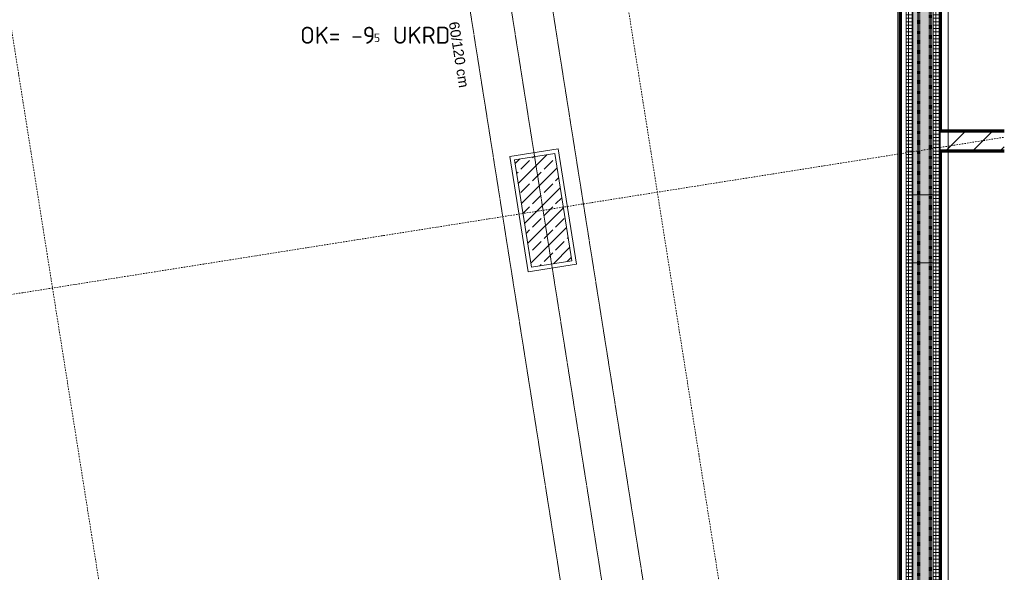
# Model space of a CAD drawing. Header units: millimetres. Extents: x 1523 to 73204, y -91281 to 10268.
# Tile 118 of 120: x 63392 to 70628, y -62571 to -58510. Entities that reach past the tile are written whole.
import ezdxf

# ---------------------------------------------------------------- set-up
doc = ezdxf.new("R2010")
doc.units = ezdxf.units.MM
for name, pattern in [('_Projekt 07 -  _  -  _  -  _  -', [7.5, 3.5, -2, 0, -2]), ('CAx_nichtHalbton', [20001.0584, 10000, -0.5292, 10000, -0.5292]), ('IMPORT-STRICHPUNKT _7_', [20, 10, -5, 0, -5]), ('IMPORT-VERDECKT _8_', [7.5, 5, -2.5])]:
    doc.linetypes.add(name, pattern=pattern)
for name, color, linetype, lineweight, true_color in [('90 A--Achsraster _1_50_', 7, 'IMPORT-STRICHPUNKT _7_', 13, 0x656565), ('97 A--Etiketten _ Träger', 7, 'Continuous', 13, 0x656565), ('Neubau_10 A--Stütze', 7, 'Continuous', 13, 0x656565), ('Neubau_10 A--Wand innen _ Ausbau', 7, 'Continuous', 13, 0x656565), ('Neubau_10 A--Wand innen _tragend_', 7, 'Continuous', 13, 0x656565), ('Neubau_20 A--Gründungsbelag', 7, 'Continuous', 13, 0x656565), ('Neubau_30 A--Träger _ Dachkonstruktion', 7, 'IMPORT-VERDECKT _8_', 13, 0x656565), ('Sockelbeschichtung Sprühnebel', 7, 'Continuous', 13, 0x656565), ('Xref_706_5_--_ÜP_-1_000_16_Übersichtsplan UG_IFC 2025_01_13_dwg', 7, 'Continuous', 13, 0x767676), ('XX', 7, 'Continuous', 18, 0x804040)]:
    doc.layers.add(name, color=color, linetype=linetype, lineweight=lineweight, true_color=true_color)
doc.layers.add('M-EQPM-___-IDEN', color=7, linetype='Continuous', lineweight=9)
doc.styles.add('Arial', font='arial.ttf', dxfattribs={"height": 75})
doc.styles.add('ISOCPEUR', font='isocpeur.ttf', dxfattribs={"height": 125})
doc.styles.add('ISOCPEUR_2', font='isocpeur.ttf', dxfattribs={"height": 62.5})
pattern_1 = [(131.336, (0, 0), (90.10192, 79.25683), []), (131.336, (-45.05, -39.63), (90.10192, 79.25683), [90, -30])]
pattern_2 = [(356.336, (0, 0), (1.597632, 24.948899), []), (86.336, (0, 0), (-24.948899, 1.597632), [])]

# ---------------------------------------------------------------- blocks, each defined once
blk = doc.blocks.new('Xref_706_5_--_ÜP_-1_000_11_Übersichtsplan UG_IFC 2024_09_30_dwg__X359-41959931-SuD_-1UG gesamt Plot  - Blatt 7')
at = {"layer": 'Neubau_10 A--Wand innen _ Ausbau', "color": 9, "true_color": 0xcbcbcb}
for p, q in [((52932.9, -62257.6), (52921.9, -62243.8)), ((52910.9, -62456.3), (52899.8, -62442.5)), ((52888.8, -62655.1), (52877.8, -62641.3))]:
    blk.add_line(p, q, dxfattribs=at)
blk = doc.blocks.new('Xref_706_5_--_ÜP_-1_000_11_Übersichtsplan UG_IFC 2024_09_30_dwg__X361-41959933-SuD_-1UG gesamt Plot  - Blatt 7')
at = {"layer": 'Neubau_10 A--Wand innen _ Ausbau', "color": 9, "true_color": 0xcbcbcb}
for p, q in [((52921.9, -62243.8), (52910.9, -62230)), ((52899.8, -62442.5), (52888.8, -62428.7)), ((52877.8, -62641.3), (52866.7, -62627.5))]:
    blk.add_line(p, q, dxfattribs=at)
blk = doc.blocks.new('Xref_706_5_--_ÜP_-1_000_11_Übersichtsplan UG_IFC 2024_09_30_dwg__X363-41959935-SuD_-1UG gesamt Plot  - Blatt 7')
at = {"layer": 'Neubau_10 A--Wand innen _ Ausbau', "color": 9, "true_color": 0xcbcbcb}
for p, q in [((52789.4, -62304.5), (52778.3, -62290.7)), ((52767.3, -62503.3), (52756.3, -62489.5))]:
    blk.add_line(p, q, dxfattribs=at)
blk = doc.blocks.new('Xref_706_5_--_ÜP_-1_000_11_Übersichtsplan UG_IFC 2024_09_30_dwg__X365-41959937-SuD_-1UG gesamt Plot  - Blatt 7')
at = {"layer": 'Neubau_10 A--Wand innen _ Ausbau', "color": 9, "true_color": 0xcbcbcb}
for p, q in [((52800.4, -62318.3), (52789.4, -62304.5)), ((52778.4, -62517.1), (52767.3, -62503.3))]:
    blk.add_line(p, q, dxfattribs=at)
blk = doc.blocks.new('Xref_706_5_--_ÜP_-1_000_11_Übersichtsplan UG_IFC 2024_09_30_dwg__X367-41959939-SuD_-1UG gesamt Plot  - Blatt 7')
at = {"layer": 'Neubau_10 A--Wand innen _ Ausbau', "color": 9, "true_color": 0xcbcbcb}
for p, q in [((52910.9, -62230), (52904.2, -62221.7)), ((52888.8, -62428.7), (52800.4, -62318.3)), ((52866.7, -62627.5), (52778.4, -62517.1))]:
    blk.add_line(p, q, dxfattribs=at)
blk = doc.blocks.new('Xref_706_5_--_ÜP_-1_000_11_Übersichtsplan UG_IFC 2024_09_30_dwg_Standard-Rastermarker_31-41960585-SuD_-1UG gesamt Plot  - Blatt 7')
at = {"layer": '90 A--Achsraster _1_50_', "color": 9, "true_color": 0xcbcbcb}
blk.add_line((0, 0), (53500.2, 0), dxfattribs=at)
blk = doc.blocks.new('Xref_706_5_--_ÜP_-1_000_16_Übersichtsplan UG_IFC 2025_01_13_dwg-35469238-SuD_-1UG gesamt Plot  - Blatt 7')
at = {"layer": 'Neubau_10 A--Stütze', "true_color": 0xcbcbcb}
h = blk.add_hatch(dxfattribs=at)
h.set_pattern_fill('FP_4', color=9, style=0, pattern_type=2)
h.set_pattern_definition(pattern_1)
h.paths.add_polyline_path([(56405.2, -63215.1), (56377.3, -62916.4), (55580.8, -62990.8), (55608.7, -63289.5)])
at = {"layer": 'Neubau_10 A--Wand innen _tragend_', "true_color": 0xcbcbcb}
h = blk.add_hatch(dxfattribs=at)
h.set_pattern_fill('FP_7', color=9, style=0, pattern_type=2)
h.set_pattern_definition(pattern_2)
h.paths.add_polyline_path([(62588.4, -60652.3), (62591.6, -60602.4), (49216.4, -59746), (49221.1, -59796.4), (62588.4, -60652.3)])
h = blk.add_hatch(dxfattribs=at)
h.set_pattern_fill('FP_4', color=9, style=0, pattern_type=2)
h.set_pattern_definition(pattern_1)
h.paths.add_polyline_path([(62588.4, -60652.3), (49221.1, -59796.4), (49235.2, -59947.6), (62578.9, -60802)])
h = blk.add_hatch(dxfattribs=at)
h.set_pattern_fill('FP_7', color=9, style=0, pattern_type=2)
h.set_pattern_definition(pattern_2)
h.paths.add_polyline_path([(62578.9, -60802), (49235.2, -59947.6), (49239.9, -59998), (62575.7, -60851.9)])
at = {"layer": '90 A--Achsraster _1_50_', "color": 9, "true_color": 0xcbcbcb}
for p, q in [((65942.7, -61319.9), (43282, -63436.5)), ((65651.6, -65866.7), (42990.9, -67983.3))]:
    blk.add_line(p, q, dxfattribs=at)
at = {"layer": 'Neubau_10 A--Stütze', "color": 9, "true_color": 0xcbcbcb, "flags": 128}
blk.add_lwpolyline([(56405.2, -63215.1), (56377.3, -62916.4), (55580.8, -62990.8), (55608.7, -63289.5)], close=True, dxfattribs=at)
at = {"layer": 'Neubau_10 A--Wand innen _ Ausbau', "color": 9, "true_color": 0xcbcbcb}
for p, q in [((55626.1, -59684), (55596, -60154.5)), ((55745.7, -60164.1), (55775.8, -59693.6))]:
    blk.add_line(p, q, dxfattribs=at)
at = {"layer": 'Neubau_10 A--Wand innen _tragend_', "color": 9, "true_color": 0xcbcbcb}
for p, q in [((49221.1, -59796.4), (62588.4, -60652.3)), ((49235.2, -59947.6), (62578.9, -60802))]:
    blk.add_line(p, q, dxfattribs=at)
at = {"layer": 'Neubau_10 A--Wand innen _tragend_', "color": 9, "true_color": 0xcbcbcb, "flags": 128}
for points in [[(55596, -60154.5), (49216.4, -59746), (49239.9, -59998), (56049.5, -60434)], [(56548.5, -60466), (56551.7, -60416.1), (56561.3, -60266.4), (56564.5, -60216.5), (56065.5, -60184.5), (55745.7, -60164.1)], [(56065.5, -60184.5), (56062.3, -60234.4), (56052.7, -60384.1), (56049.5, -60434), (56548.5, -60466), (61587.9, -60788.7)], [(62036.9, -60817.4), (62040.1, -60767.5), (62049.7, -60617.8), (62052.9, -60567.9), (61603.8, -60539.2), (56564.5, -60216.5)]]:
    blk.add_lwpolyline(points, dxfattribs=at)
at = {"layer": 'Neubau_20 A--Gründungsbelag', "color": 9, "true_color": 0xcbcbcb, "flags": 128}
blk.add_lwpolyline([(49172, -59270.7), (49216.4, -59746), (62731.4, -60611.4), (62761.5, -60140.9)], dxfattribs=at)
blk.add_lwpolyline([(50115.2, -69368.1), (62121.4, -70136.9), (62715.4, -60860.9), (49239.9, -59998)], close=True, dxfattribs=at)
at = {"layer": 'Neubau_30 A--Träger _ Dachkonstruktion', "color": 9, "true_color": 0xcbcbcb}
blk.add_line((43227, -64295.4), (62967.3, -62451.5), dxfattribs=at)
at = {"layer": 'Neubau_30 A--Träger _ Dachkonstruktion', "color": 9, "true_color": 0xcbcbcb, "flags": 128}
blk.add_lwpolyline([(53475.4, -63639.4), (62995.2, -62750.2), (62939.4, -62152.8), (53419.6, -63042), (53369.8, -63046.7), (53425.6, -63644.1)], dxfattribs=at)
at = {"layer": 'Sockelbeschichtung Sprühnebel', "color": 9, "true_color": 0xcbcbcb, "flags": 128}
blk.add_lwpolyline([(51293.6, -81342.9), (50078.5, -68327.4), (49305.9, -60062.4), (62631.7, -60915.6), (62655.4, -60546.4), (49271.1, -59689.4), (49232.4, -59274.6)], dxfattribs=at)
blk.add_lwpolyline([(55581.6, -63322.2), (55548.1, -62963.7), (56404.4, -62883.8), (56437.8, -63242.2)], close=True, dxfattribs=at)
for name, p, rotation in [('Xref_706_5_--_ÜP_-1_000_11_Übersichtsplan UG_IFC 2024_09_30_dwg_Standard-Rastermarker_31-41960585-SuD_-1UG gesamt Plot  - Blatt 7', (60649.5, -112955.4), 95.33628353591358), ('Xref_706_5_--_ÜP_-1_000_11_Übersichtsplan UG_IFC 2024_09_30_dwg__X367-41959939-SuD_-1UG gesamt Plot  - Blatt 7', (0, 0), 2.668141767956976), ('Xref_706_5_--_ÜP_-1_000_11_Übersichtsplan UG_IFC 2024_09_30_dwg__X361-41959933-SuD_-1UG gesamt Plot  - Blatt 7', (0, 0), 2.668141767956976), ('Xref_706_5_--_ÜP_-1_000_11_Übersichtsplan UG_IFC 2024_09_30_dwg__X359-41959931-SuD_-1UG gesamt Plot  - Blatt 7', (0, 0), 2.668141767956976), ('Xref_706_5_--_ÜP_-1_000_11_Übersichtsplan UG_IFC 2024_09_30_dwg__X363-41959935-SuD_-1UG gesamt Plot  - Blatt 7', (0, 0), 2.668141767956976), ('Xref_706_5_--_ÜP_-1_000_11_Übersichtsplan UG_IFC 2024_09_30_dwg__X365-41959937-SuD_-1UG gesamt Plot  - Blatt 7', (0, 0), 2.668141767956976)]:
    blk.add_blockref(name, p, dxfattribs=dict(rotation=rotation))
at = {"layer": '97 A--Etiketten _ Träger', "insert": (54565.1, -63632.1), "char_height": 75, "width": 584.9, "attachment_point": 1, "rotation": 5.33628, "line_spacing_factor": 0.941778, "style": 'Arial'}
blk.add_mtext('60/120 cm', dxfattribs=at)

msp = doc.modelspace()

# ---------------------------------------------------------------- linework, layer by layer
at = {"layer": 'XX', "color": 3, "linetype": '_Projekt 07 -  _  -  _  -  _  -', "lineweight": 70, "true_color": 0x00ff00}
msp.add_line((69996.719, -52677.309), (69996.719, -66776.236), dxfattribs=at)
at = {"layer": 'XX', "color": 11, "linetype": '_Projekt 07 -  _  -  _  -  _  -', "lineweight": 70, "true_color": 0xfd5371}
msp.add_line((70085.802, -79249.217), (70085.802, -52876.236), dxfattribs=at)
at = {"layer": 'XX', "color": 7, "linetype": 'CAx_nichtHalbton', "lineweight": 70, "true_color": 0xffffff}
for p, q in [((70155.802, -52932.383), (70155.802, -59326.236)), ((69865.802, -66481.847), (69865.802, -52980.038)), ((70155.802, -59326.236), (70627.248, -59326.236)), ((70155.802, -59476.236), (70155.802, -66476.236)), ((70627.248, -59476.236), (70155.802, -59476.236))]:
    msp.add_line(p, q, dxfattribs=at)

# ---------------------------------------------------------------- block references
at = {"layer": 'Xref_706_5_--_ÜP_-1_000_16_Übersichtsplan UG_IFC 2025_01_13_dwg', "color": 9, "true_color": 0xcbcbcb, "rotation": 273.6637164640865}
msp.add_blockref('Xref_706_5_--_ÜP_-1_000_16_Übersichtsplan UG_IFC 2025_01_13_dwg-35469238-SuD_-1UG gesamt Plot  - Blatt 7', (126634.737, 0), dxfattribs=at)

# ---------------------------------------------------------------- texts
at = {"layer": 'M-EQPM-___-IDEN', "color": 1, "true_color": 0xff0000, "attachment_point": 1}
for s, insert, char_height, width, style in [('OK= -9', (65453.321, -58562.038), 125, 657.38375, 'ISOCPEUR'), (' UKRD', (66055.248, -58562.038), 125, 573.20656, 'ISOCPEUR'), ('5', (65995.717, -58612.043), 62.5, 72.15187, 'ISOCPEUR_2')]:
    msp.add_mtext(s, dxfattribs=dict(at, insert=insert, char_height=char_height, width=width, style=style))

doc.saveas('drawing.dxf')
